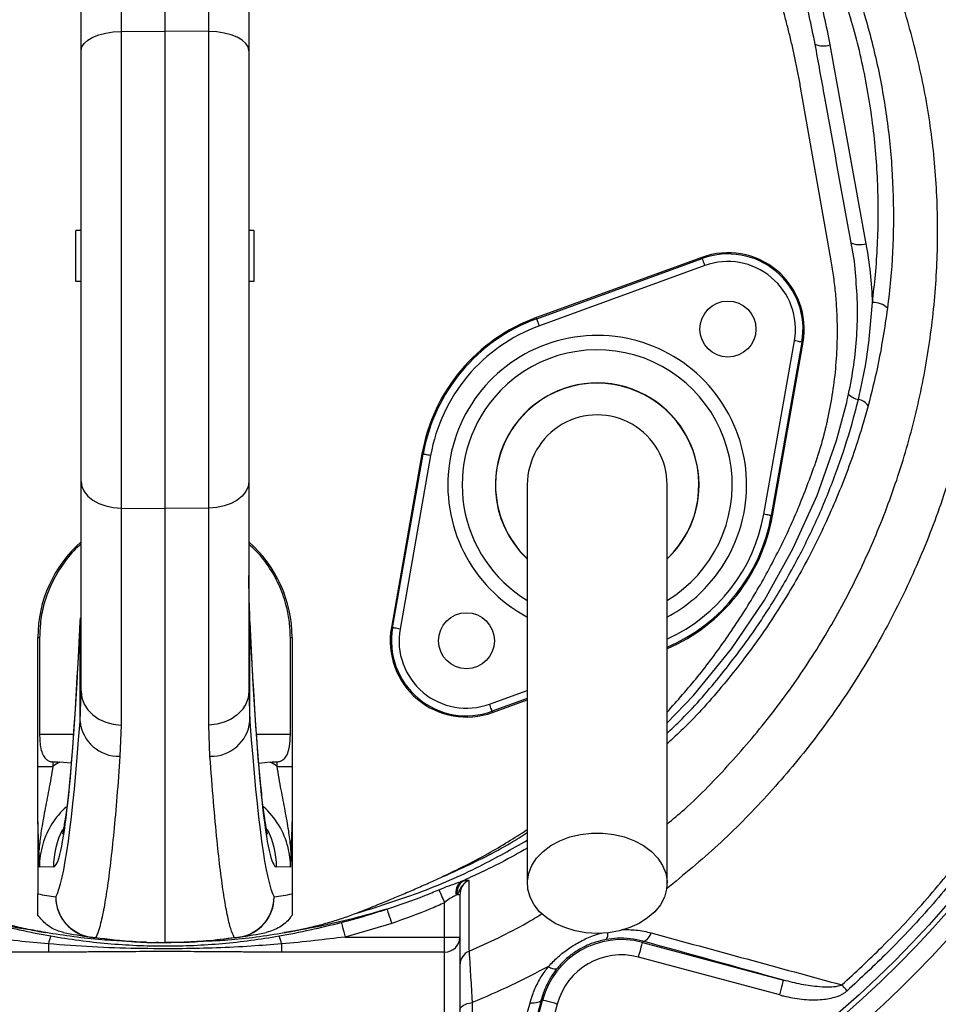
# Model space of a CAD drawing. Header units: millimetres. Extents: x 3838 to 8403, y 3932 to 8497.
# Tile 4 of 8: x 5978 to 6881, y 5454 to 6421. Entities that reach past the tile are written whole.
import ezdxf

# ---------------------------------------------------------------- set-up
doc = ezdxf.new("R2010")
doc.units = ezdxf.units.MM
doc.header["$LTSCALE"] = 5

msp = doc.modelspace()

# ---------------------------------------------------------------- linework, layer by layer
at = {"color": 7, "linetype": 'Continuous', "lineweight": 25}
for p, q in [((6120.92, 6964.15), (6120.92, 6410.21)), ((6077.72, 6752.39), (6077.72, 6409.85)), ((6164.12, 6409.85), (6164.12, 6752.39)), ((6038.42, 6390.96), (6038.42, 6720.44)), ((6203.42, 6720.44), (6203.42, 6390.96)), ((6077.72, 6409.85), (6120.92, 6410.21)), ((6077.72, 6409.85), (6077.72, 5941.29)), ((6120.92, 6410.21), (6120.92, 5940.79)), ((6164.12, 6409.85), (6120.92, 6410.21)), ((6164.12, 5941.29), (6164.12, 6409.85)), ((6038.42, 5967.63), (6038.42, 6390.96)), ((6203.42, 6390.96), (6203.42, 5967.63)), ((6774.82, 6396.64), (6810.1, 6201.24)), ((6776.03, 6184.48), (6745.93, 6355.19)), ((6033.42, 6164.15), (6033.42, 6214.15)), ((6038.42, 6214.15), (6033.42, 6214.15)), ((6208.42, 6214.15), (6203.42, 6214.15)), ((6208.42, 6214.15), (6208.42, 6164.15)), ((6648.83, 6187.83), (6486.07, 6128.59)), ((6486.47, 6127.48), (6649.23, 6186.72)), ((6649.23, 6186.72), (6648.83, 6187.83)), ((6651.8, 6179.68), (6489.04, 6120.44)), ((6038.42, 6164.15), (6033.42, 6164.15)), ((6208.42, 6164.15), (6203.42, 6164.15)), ((6486.47, 6127.48), (6486.07, 6128.59)), ((6709.72, 5935.26), (6739.79, 6105.84)), ((6747.18, 6104.54), (6717.1, 5933.96)), ((6718.26, 5933.76), (6748.34, 6104.33)), ((6747.18, 6104.54), (6748.34, 6104.33)), ((6373.58, 5994.53), (6343.5, 5823.96)), ((6344.67, 5823.75), (6374.74, 5994.33)), ((6382.13, 5993.03), (6352.05, 5822.45)), ((6374.74, 5994.33), (6373.58, 5994.53)), ((6038.42, 5761.24), (6038.42, 5967.63)), ((6203.42, 5967.63), (6203.42, 5761.24)), ((6077.72, 5941.29), (6120.92, 5940.79)), ((6077.72, 5941.29), (6077.72, 5728.07)), ((6164.12, 5941.29), (6120.92, 5940.79)), ((6120.92, 5940.79), (6120.92, 5514.15)), ((6164.12, 5728.07), (6164.12, 5941.29)), ((6717.1, 5933.96), (6718.26, 5933.76)), ((6037.42, 5731.47), (6037.42, 5829.71)), ((6204.42, 5731.47), (6204.42, 5829.71)), ((6344.67, 5823.75), (6343.5, 5823.96)), ((5995.92, 5814.13), (5997.62, 5814.13)), ((5995.92, 5687.47), (5995.92, 5814.13)), ((5997.62, 5814.13), (5997.62, 5719.15)), ((6244.23, 5814.13), (6245.92, 5814.13)), ((6244.23, 5719.15), (6244.23, 5814.13)), ((6245.92, 5814.13), (6245.92, 5687.47)), ((6037.42, 5731.47), (6038.42, 5761.24)), ((6203.42, 5761.24), (6204.42, 5731.47)), ((6443.02, 5740.46), (6477.17, 5752.89)), ((6442.61, 5741.57), (6443.02, 5740.46)), ((6077.72, 5728.07), (6076.69, 5697.32)), ((6165.16, 5697.32), (6164.12, 5728.07)), ((6010.66, 5691.9), (6010.66, 5687.47)), ((6028.71, 5690.63), (6017.36, 5691.72)), ((6224.49, 5691.72), (6213.17, 5690.1)), ((6231.18, 5687.47), (6231.18, 5691.9)), ((5995.92, 5687.47), (6010.66, 5687.47)), ((6231.18, 5687.47), (6245.92, 5687.47)), ((5995.92, 5632.18), (5995.92, 5562.07)), ((6245.92, 5632.18), (6245.92, 5562.07)), ((6011.28, 5588.61), (5997.5, 5588.37)), ((6244.34, 5588.37), (6230.57, 5588.61)), ((6388.85, 5576.7), (6388.91, 5576.73)), ((6412.12, 5574.25), (6414.22, 5574.82)), ((6408.19, 5561.33), (6407.12, 5560.74)), ((6408.19, 5561.33), (6410.92, 5561.33)), ((6410.92, 5561.33), (6410.92, 5519.68)), ((6395.92, 5519.68), (6395.92, 5553.38)), ((6343.83, 5533.07), (6297.99, 5519.68)), ((6238.21, 5524.03), (6238.48, 5524.08)), ((6297.99, 5519.68), (6395.92, 5519.68)), ((6395.92, 5519.68), (6410.92, 5519.68)), ((6395.92, 5504.83), (6395.92, 5519.68)), ((6410.92, 5519.68), (6410.92, 5407.52)), ((6006.33, 5512.91), (6006.33, 5504.83)), ((6103.83, 5514.44), (6120.92, 5514.15)), ((6114.54, 5514.19), (6112.32, 5514.3)), ((6114.54, 5514.19), (6119.19, 5514.15)), ((6138.02, 5514.44), (6120.92, 5514.15)), ((6120.95, 5514.15), (6125.65, 5514.16)), ((6125.65, 5514.16), (6126.83, 5514.17)), ((6126.83, 5514.17), (6138.37, 5514.73)), ((6235.52, 5512.91), (6235.52, 5504.83)), ((6590.76, 5515.59), (6590.44, 5514.41)), ((6590.44, 5514.41), (6729.23, 5477.22)), ((6006.33, 5504.83), (5845.92, 5504.83)), ((6395.92, 5504.83), (6235.52, 5504.83)), ((6395.92, 5390.35), (6395.92, 5504.83)), ((6725.35, 5462.73), (6586.56, 5499.92)), ((6454.73, 5318.02), (6492.15, 5457.66)), ((6506.64, 5453.78), (6469.22, 5314.14)), ((6490.96, 5457.98), (6492.15, 5457.66))]:
    msp.add_line(p, q, dxfattribs=at)
at = {"color": 8, "linetype": 'Continuous', "lineweight": 25}
for p, q in [((6037.44, 5833.59), (6037.42, 5829.71)), ((6204.42, 5829.71), (6204.41, 5833.63)), ((6440.05, 5748.62), (6477.17, 5762.13)), ((6477.17, 5754.15), (6442.61, 5741.57)), ((5997.62, 5719.15), (6030.95, 5719.15)), ((6210.9, 5719.15), (6244.23, 5719.15))]:
    msp.add_line(p, q, dxfattribs=at)
at = {"color": 7, "linetype": 'Continuous', "lineweight": 25, "flags": 128}
for points in [[(6038.42, 6390.96), (6039.17, 6394.6), (6041.4, 6398.11), (6045.02, 6401.35), (6049.89, 6404.2), (6055.84, 6406.55), (6062.63, 6408.32), (6070.02, 6409.43), (6077.72, 6409.85)], [(6203.42, 6390.96), (6202.67, 6394.6), (6200.44, 6398.11), (6196.83, 6401.35), (6191.95, 6404.2), (6186.01, 6406.55), (6179.21, 6408.32), (6171.82, 6409.43), (6164.12, 6409.85)], [(6651.8, 6179.68), (6651.3, 6181.03), (6650.83, 6182.34), (6650.39, 6183.55), (6650, 6184.61), (6649.68, 6185.49), (6649.44, 6186.15), (6649.29, 6186.57), (6649.23, 6186.72)], [(6489.04, 6120.44), (6488.54, 6121.8), (6488.07, 6123.1), (6487.63, 6124.31), (6487.24, 6125.38), (6486.92, 6126.25), (6486.68, 6126.91), (6486.53, 6127.33), (6486.47, 6127.48)], [(6747.18, 6104.54), (6747.01, 6104.56), (6746.58, 6104.64), (6745.89, 6104.76), (6744.97, 6104.92), (6743.86, 6105.12), (6742.59, 6105.34), (6741.22, 6105.59), (6739.79, 6105.84)], [(6382.13, 5993.03), (6380.7, 5993.28), (6379.33, 5993.52), (6378.07, 5993.74), (6376.95, 5993.94), (6376.03, 5994.1), (6375.34, 5994.22), (6374.91, 5994.3), (6374.74, 5994.33)], [(6038.42, 5967.63), (6039.17, 5962.55), (6041.4, 5957.66), (6045.02, 5953.14), (6049.89, 5949.16), (6055.84, 5945.89), (6062.63, 5943.42), (6070.02, 5941.87), (6077.72, 5941.29)], [(6203.42, 5967.63), (6202.67, 5962.55), (6200.44, 5957.66), (6196.83, 5953.14), (6191.95, 5949.16), (6186.01, 5945.89), (6179.21, 5943.42), (6171.82, 5941.87), (6164.12, 5941.29)], [(6717.1, 5933.96), (6716.94, 5933.99), (6716.5, 5934.07), (6715.81, 5934.19), (6714.89, 5934.35), (6713.78, 5934.55), (6712.51, 5934.77), (6711.14, 5935.01), (6709.72, 5935.26)], [(6352.05, 5822.45), (6350.63, 5822.7), (6349.26, 5822.95), (6347.99, 5823.17), (6346.87, 5823.37), (6345.96, 5823.53), (6345.27, 5823.65), (6344.83, 5823.73), (6344.67, 5823.75)], [(6038.42, 5761.24), (6039.17, 5754.84), (6041.4, 5748.68), (6045.02, 5742.99), (6049.89, 5737.99), (6055.84, 5733.86), (6062.63, 5730.76), (6070.02, 5728.81), (6077.72, 5728.07)], [(6203.42, 5761.24), (6202.67, 5754.84), (6200.44, 5748.68), (6196.83, 5742.99), (6191.95, 5737.99), (6186.01, 5733.86), (6179.21, 5730.76), (6171.82, 5728.81), (6164.12, 5728.07)], [(6442.61, 5741.57), (6442.56, 5741.72), (6442.4, 5742.14), (6442.17, 5742.8), (6441.85, 5743.68), (6441.46, 5744.74), (6441.02, 5745.95), (6440.54, 5747.26), (6440.05, 5748.62)], [(6545.92, 5523.24), (6534.89, 5523.88), (6524.15, 5525.78), (6513.97, 5528.89), (6504.62, 5533.14), (6496.34, 5538.41), (6489.34, 5544.56), (6483.81, 5551.44), (6479.89, 5558.87), (6477.67, 5566.65), (6477.23, 5574.59), (6478.56, 5582.48), (6481.64, 5590.11), (6486.38, 5597.29), (6492.67, 5603.83), (6500.33, 5609.55), (6509.18, 5614.33), (6518.97, 5618.02), (6529.47, 5620.54), (6540.39, 5621.81), (6551.45, 5621.81), (6562.38, 5620.54), (6572.87, 5618.02), (6582.67, 5614.33), (6591.51, 5609.55), (6599.18, 5603.83), (6605.46, 5597.29), (6610.2, 5590.11), (6613.28, 5582.48), (6614.62, 5574.59), (6614.17, 5566.65), (6611.96, 5558.87), (6608.03, 5551.44), (6602.5, 5544.56), (6595.51, 5538.41), (6587.22, 5533.14), (6577.87, 5528.89), (6567.69, 5525.78), (6556.95, 5523.88), (6545.92, 5523.24)], [(6390.12, 5566.08), (6390.53, 5565.2), (6391.05, 5564.05), (6391.68, 5562.66), (6392.41, 5561.07), (6393.22, 5559.3), (6394.09, 5557.4), (6394.99, 5555.42), (6395.92, 5553.38)], [(6339.19, 5547.17), (6339.39, 5546.58), (6339.72, 5545.56), (6340.18, 5544.15), (6340.76, 5542.39), (6341.44, 5540.33), (6342.19, 5538.04), (6343, 5535.59), (6343.83, 5533.07)], [(6294.31, 5534.06), (6294.46, 5533.45), (6294.73, 5532.41), (6295.1, 5530.96), (6295.56, 5529.17), (6296.1, 5527.07), (6296.69, 5524.74), (6297.33, 5522.25), (6297.99, 5519.68)], [(6590.76, 5515.59), (6591.75, 5515.54), (6592.8, 5515.83), (6593.9, 5516.44), (6595.01, 5517.37), (6596.11, 5518.6), (6597.18, 5520.09), (6598.2, 5521.81), (6599.13, 5523.72)], [(6586.56, 5499.92), (6587.31, 5502.72), (6588.03, 5505.41), (6588.7, 5507.89), (6589.28, 5510.08), (6589.77, 5511.88), (6590.13, 5513.24), (6590.36, 5514.09), (6590.44, 5514.41)], [(6725.35, 5462.73), (6726.1, 5465.53), (6726.82, 5468.22), (6727.49, 5470.71), (6728.07, 5472.89), (6728.56, 5474.69), (6728.92, 5476.05), (6729.15, 5476.9), (6729.23, 5477.22)], [(6791.64, 5466.83), (6790.97, 5467.58), (6790.29, 5468.33), (6789.62, 5469.08), (6788.96, 5469.81), (6788.31, 5470.53), (6787.68, 5471.24), (6787.07, 5471.92), (6786.48, 5472.58)], [(6410.92, 5447.91), (6411.14, 5449.17), (6411.8, 5450.4), (6412.86, 5451.55), (6414.32, 5452.59), (6416.11, 5453.5), (6418.19, 5454.25), (6420.5, 5454.8), (6422.96, 5455.16)], [(6490.96, 5457.98), (6490.52, 5457.11), (6489.75, 5456.35), (6488.68, 5455.72), (6487.34, 5455.23), (6485.75, 5454.88), (6483.94, 5454.7), (6481.97, 5454.68), (6479.87, 5454.82)], [(6506.64, 5453.78), (6503.84, 5454.53), (6501.15, 5455.25), (6498.67, 5455.91), (6496.48, 5456.5), (6494.68, 5456.98), (6493.32, 5457.34), (6492.47, 5457.57), (6492.15, 5457.66)]]:
    msp.add_lwpolyline(points, dxfattribs=at)
at = {"color": 8, "linetype": 'Continuous', "lineweight": 25, "flags": 128}
msp.add_lwpolyline([(6614.67, 5730.21), (6640.74, 5757.2), (6677.91, 5803), (6710.26, 5850.81), (6738.43, 5901.26), (6762.15, 5953.81), (6781.15, 6007.9), (6790.72, 6042.99), (6790.72, 6042.99), (6790.72, 6042.99)], dxfattribs=at)
at = {"color": 7, "linetype": 'Continuous', "lineweight": 25}
for centre, radius in [((6120.92, 6214.15), 2282.5), ((6120.92, 6214.15), 1755), ((6120.92, 6214.15), 1712.5), ((6120.92, 6214.15), 1704.24), ((6120.92, 6214.15), 1655.13), ((6120.92, 6214.15), 1650), ((6120.92, 6214.15), 1612.32), ((6120.92, 6214.15), 1325), ((6120.92, 6214.15), 1020), ((6120.92, 6214.15), 1015), ((6674.48, 6117.35), 27.5), ((6417.36, 5810.94), 27.5)]:
    msp.add_circle(centre, radius, dxfattribs=at)
for centre, radius, start, end in [((6120.92, 6214.15), 1325, 283.80207, 266.06221), ((6120.92, 6214.15), 1262.61, 290.02752, 69.97248), ((6120.92, 6214.15), 1038.19, 280.43639, 79.56361), ((6768.51, 6415.6), 19.98, 245.44203, 288.40135), ((6803.87, 6221.29), 20.99, 246.60675, 287.25608), ((6674.48, 6117.35), 75, 350, 110), ((6674.48, 6117.35), 73.82, 350, 110), ((6674.48, 6117.35), 66.32, 350, 110), ((6817.19, 6122.34), 21.1, 47.76254, 91.85162), ((6545.92, 5964.15), 175, 110, 170), ((6545.92, 5964.15), 173.82, 110, 170), ((6545.92, 5964.15), 166.32, 110, 170), ((6545.92, 5964.15), 100, 313.70513, 180), ((6805.43, 6064.68), 16.72, 222.56704, 260.793), ((6800.28, 6033.96), 14.43, 33.59658, 80.12354), ((6545.92, 5964.15), 68.75, 0, 180.04195), ((6545.92, 5964.15), 100, 180, 226.46471), ((6545.92, 5964.15), 175, 293.23878, 350), ((6120.92, 5814.13), 125, 131.29987, 180), ((6120.92, 5814.13), 125, 0, 48.70013), ((6417.36, 5810.94), 75, 170, 290), ((6417.36, 5810.94), 73.82, 170, 290), ((6417.36, 5810.94), 66.32, 170, 290), ((6075.55, 5735.66), 38.36, 186.26527, 271.69387), ((6166.29, 5735.66), 38.36, 268.30613, 353.73473), ((6420.37, 5563.52), 13.54, 127.55306, 191.82054), ((6422.04, 5563.23), 13.98, 124.01659, 187.82055), ((6080.96, 6014.15), 460, 259.34648, 261.57332), ((6053.63, 5559.32), 40.08, 180.29333, 268.82797), ((6053.52, 5559.08), 39.97, 179.95731, 261.54961), ((6188.21, 5559.32), 40.08, 271.17203, 359.70667), ((6188.32, 5559.08), 39.97, 278.45039, 0.04269), ((6160.88, 6014.15), 460, 278.42668, 280.65352), ((6036.66, 5508), 30.73, 155.46361, 170.81476), ((6120.92, 6014.15), 500, 258.50492, 261.57332), ((6051.92, 5548.4), 29.17, 261.58307, 271.75451), ((6189.92, 5548.4), 29.17, 268.24549, 278.41693), ((6120.92, 6014.15), 500, 278.42668, 281.49508), ((6205.18, 5508), 30.73, 9.18524, 24.53639), ((6396, 5519.76), 14.93, 269.72118, 359.71844), ((6569.67, 5436.89), 80.26, 75, 165), ((6104.53, 5554.44), 40, 267.95743, 269), ((6425.9, 5491.99), 14.98, 113.71083, 179.98384), ((6569.67, 5436.89), 65.26, 75, 165), ((6504.78, 5497.83), 9.61, 226.4364, 278.11659)]:
    msp.add_arc(centre, radius, start, end, dxfattribs=at)
at = {"color": 8, "linetype": 'Continuous', "lineweight": 25}
for centre, radius, start, end in [((6545.92, 5964.15), 146.9, 320, 241.95406), ((6545.92, 5964.15), 132.77, 301.37259, 140), ((6545.92, 5964.15), 100.2, 313.70455, 140), ((6545.92, 5964.15), 132.77, 140, 238.5851), ((6545.92, 5964.15), 100.2, 140, 226.59527), ((6545.92, 5964.15), 173.82, 293.33729, 350), ((6545.92, 5964.15), 166.32, 294.55096, 350), ((6545.92, 5964.15), 146.9, 298.04922, 320), ((6091.33, 5588.62), 80.06, 152.60187, 180.00417), ((6150.51, 5588.62), 80.06, 359.99577, 27.3382), ((6548.2, 5522.32), 8.33, 322.73327, 10.34382)]:
    msp.add_arc(centre, radius, start, end, dxfattribs=at)
at = {"color": 7, "linetype": 'Continuous', "lineweight": 25}
for centre, major_axis, ratio, start_param, end_param in [((6011.25, 6419.15), (0, 830.53), 0.044737, 3.142374, 3.923305), ((6230.6, 6419.15), (0, 830.53), 0.044737, 2.359881, 3.140812), ((6009.32, 6764.15), (0, 1208.74), 0.044737, 3.219952, 3.688113), ((6232.53, 6764.15), (0, 1208.74), 0.044737, 2.595073, 3.063233), ((8412.52, 5719.15), (2864.5, 0), 0.017455, 3.717878, 3.722153), ((6078.46, 5588.38), (120.2, 1.64), 0.99822, 2.090362, 2.156364), ((3829.32, 5719.15), (2864.5, 0), 0.017455, 5.702625, 5.7069), ((6163.39, 5588.38), (120.2, -1.64), 0.99822, 0.985229, 1.051231), ((6077.76, 5588.38), (80.25, 1.14), 0.996836, 2.296181, 2.839024), ((6164.09, 5588.38), (80.25, -1.14), 0.996836, 0.257981, 0.850576)]:
    msp.add_ellipse(centre, major_axis=major_axis, ratio=ratio, start_param=start_param, end_param=end_param, dxfattribs=at)
at = {"color": 8, "linetype": 'Continuous', "lineweight": 25}
for centre, major_axis, start_param, end_param in [((6077.76, 5588.38), (80.25, 1.14), 2.839024, 3.127385), ((6164.09, 5588.38), (80.25, -1.14), 0.014207, 0.257981)]:
    msp.add_ellipse(centre, major_axis=major_axis, ratio=0.996836, start_param=start_param, end_param=end_param, dxfattribs=at)
for points, knots in [([(6614.67, 5630.68), (6620.37, 5635.46), (6642.47, 5654), (6677.31, 5690.37), (6718.81, 5739.3), (6756.16, 5792.05), (6789.21, 5848.12), (6817.71, 5907.26), (6841.22, 5968.55), (6859.53, 6031.59), (6872.36, 6096.05), (6879.73, 6161.5), (6881.47, 6227.33), (6877.53, 6292.66), (6867.52, 6356.98), (6852.07, 6419.95), (6831.91, 6481.59), (6806.82, 6544.04), (6776.65, 6606.99), (6740.86, 6669.87), (6700.74, 6730.08), (6657.26, 6786.21), (6610.68, 6838.12), (6561.46, 6885.85), (6509.01, 6930.13), (6453.66, 6970.55), (6401.99, 7003.15), (6354.63, 7028.49), (6312.12, 7047.16), (6268.28, 7062.36), (6236.18, 7070.42), (6218.92, 7073.69), (6216.8, 7074.09)], [0, 0, 0, 0, 0.012243, 0.047476, 0.082711, 0.117826, 0.153727, 0.189755, 0.225782, 0.261682, 0.297697, 0.333847, 0.369988, 0.405992, 0.441442, 0.477007, 0.512617, 0.548131, 0.58774, 0.627448, 0.667153, 0.706756, 0.744251, 0.781886, 0.819565, 0.857192, 0.89468, 0.920099, 0.945599, 0.971072, 0.996452, 1, 1, 1, 1]), ([(6602.25, 6904.9), (6617.77, 6890.57), (6648.82, 6861.9), (6694.41, 6812.25), (6739.11, 6756.54), (6781.69, 6694.22), (6819.6, 6628.94), (6851.54, 6563.18), (6878.02, 6497.54), (6899.23, 6432.38), (6915.41, 6365.82), (6925.94, 6297.69), (6930.14, 6228.34), (6928.31, 6158.3), (6920.49, 6088.66), (6906.85, 6020.14), (6887.38, 5953.17), (6862.4, 5888.11), (6832.12, 5825.35), (6796.99, 5765.83), (6757.25, 5709.91), (6713.27, 5657.86), (6665.73, 5609.49), (6630.98, 5580.88), (6613.79, 5566.73)], [0, 0, 0, 0, 0.041388, 0.082778, 0.131939, 0.181238, 0.230544, 0.279714, 0.324365, 0.369142, 0.413871, 0.458456, 0.504049, 0.549815, 0.595591, 0.641196, 0.686556, 0.732077, 0.777599, 0.822959, 0.867334, 0.91186, 0.956385, 1, 1, 1, 1]), ([(6614.67, 5720.05), (6618.71, 5723.81), (6637.11, 5740.96), (6666.24, 5774.79), (6699.19, 5818.06), (6726.2, 5860.4), (6748.45, 5900.79), (6767.99, 5942.62), (6784.66, 5985.7), (6795.86, 6021.11), (6801.21, 6042.11), (6802.76, 6048.18)], [0, 0, 0, 0, 0.0428227, 0.1949167, 0.3464773, 0.4668459, 0.5873441, 0.707716, 0.8291368, 0.9505583, 1, 1, 1, 1]), ([(6812.3, 6041.95), (6810.61, 6035.85), (6803.73, 6011.15), (6789.02, 5968.5), (6765.83, 5915.05), (6738.33, 5863.54), (6706.75, 5814.22), (6670.76, 5767.77), (6639.96, 5732.75), (6620.02, 5714.52), (6614.67, 5709.63)], [0, 0, 0, 0, 0.048859, 0.197851, 0.347306, 0.49674, 0.645704, 0.795109, 0.945032, 1, 1, 1, 1]), ([(6307.87, 5542.66), (6328.79, 5549.17), (6370.69, 5562.2), (6427.36, 5586.64), (6461.77, 5606.19), (6477.17, 5614.94)], [0, 0, 0, 0, 0.3553529, 0.7114559, 1, 1, 1, 1]), ([(6388.91, 5576.73), (6396.06, 5579.88), (6420.54, 5590.68), (6450.36, 5605.41), (6471.77, 5618.88), (6477.17, 5622.28)], [0, 0, 0, 0, 0.235845, 0.807233, 1, 1, 1, 1]), ([(6477.17, 5607.14), (6468.74, 5602.33), (6447.64, 5590.3), (6425.45, 5580.28), (6412.12, 5574.25)], [0, 0, 0, 0, 0.399365, 1, 1, 1, 1]), ([(6419.88, 5505.7), (6439.21, 5514.44), (6463.82, 5525.57), (6486.82, 5539.66), (6491.76, 5542.68)], [0, 0, 0, 0, 0.785345, 1, 1, 1, 1]), ([(6569.71, 5526.95), (6574.61, 5526.99), (6584.74, 5527.06), (6594.23, 5524.86), (6599.13, 5523.72)], [0, 0, 0, 0, 0.4836067, 1, 1, 1, 1]), ([(6498.16, 5490.86), (6501.17, 5494.02), (6507.26, 5500.4), (6517.91, 5508.64), (6529.6, 5515.69), (6540.4, 5520.82), (6547.42, 5522.81), (6550.08, 5523.56)], [0, 0, 0, 0, 0.2127533, 0.4296653, 0.64509, 0.8655846, 1, 1, 1, 1])]:
    msp.add_open_spline(points, degree=3, knots=knots, dxfattribs=at)
at = {"color": 7, "linetype": 'Continuous', "lineweight": 25}
for points, knots in [([(6760.21, 6397.42), (6756.38, 6415.97), (6747.51, 6459.03), (6727.15, 6525.26), (6699.16, 6595.45), (6665.14, 6663.13), (6625.42, 6727.79), (6580.03, 6788.92), (6529.42, 6846.27), (6473.99, 6899.28), (6420.82, 6942.64), (6385.29, 6966.83), (6370.95, 6976.59)], [0, 0, 0, 0, 0.080026, 0.185802, 0.291954, 0.398106, 0.503881, 0.609802, 0.716102, 0.822402, 0.928322, 1, 1, 1, 1]), ([(7095.93, 6419.86), (7091.96, 6437.34), (7083.17, 6475.99), (7065.11, 6534.71), (7042.15, 6595.78), (7015.2, 6655.21), (6982.29, 6716.81), (6942.43, 6779.77), (6894.97, 6843.1), (6849.37, 6894.77), (6812.38, 6931.79), (6793.18, 6949.27), (6785.9, 6955.91)], [0, 0, 0, 0, 0.085386, 0.188809, 0.292454, 0.396099, 0.499522, 0.625036, 0.75075, 0.876265, 0.953065, 1, 1, 1, 1]), ([(6745.93, 6355.19), (6745.54, 6357.33), (6744.78, 6361.6), (6743.57, 6367.99), (6742.31, 6374.38), (6741, 6380.75), (6739.63, 6387.12), (6738.22, 6393.47), (6736.75, 6399.81), (6735.23, 6406.14), (6733.66, 6412.46), (6732.03, 6418.77), (6730.36, 6425.06), (6728.63, 6431.35), (6723.59, 6449.15), (6714.38, 6478.21), (6699.42, 6517.97), (6682.35, 6556.91), (6663.19, 6594.97), (6642.03, 6631.99), (6618.9, 6667.86), (6593.86, 6702.47), (6566.97, 6735.75), (6538.33, 6767.56), (6508, 6797.82), (6476.08, 6826.43), (6450.6, 6846.9), (6432.6, 6860.38), (6422.66, 6867.58), (6412.62, 6874.63), (6402.48, 6881.52), (6392.23, 6888.25), (6381.89, 6894.84), (6374.91, 6899.09), (6371.42, 6901.22)], [0, 0, 0, 0, 0.009539, 0.019075, 0.02861, 0.038144, 0.047677, 0.057211, 0.066746, 0.076283, 0.085822, 0.095364, 0.104909, 0.114459, 0.124013, 0.186218, 0.248355, 0.310652, 0.373016, 0.435522, 0.497964, 0.560535, 0.623167, 0.685915, 0.748593, 0.811367, 0.874209, 0.892205, 0.910185, 0.928154, 0.946115, 0.964074, 0.982034, 1, 1, 1, 1]), ([(6816.51, 6143.43), (6817.56, 6152.46), (6820.89, 6181.15), (6823.03, 6229.83), (6820.82, 6289.8), (6813.09, 6349.94), (6800.18, 6408.26), (6782.72, 6463.86), (6761.88, 6516.7), (6737.64, 6568.87), (6710.21, 6620.26), (6679.64, 6670.75), (6656.76, 6702.85), (6645.33, 6718.89)], [0, 0, 0, 0, 0.044444, 0.141281, 0.238114, 0.337805, 0.437499, 0.529606, 0.621847, 0.714024, 0.809327, 0.904705, 1, 1, 1, 1]), ([(6645.33, 6718.89), (6658.02, 6698.41), (6683.39, 6657.44), (6715.26, 6592), (6742.08, 6523.9), (6762.06, 6458.38), (6770.92, 6415.5), (6774.82, 6396.64)], [0, 0, 0, 0, 0.205834, 0.411668, 0.622878, 0.834088, 1, 1, 1, 1]), ([(6657.13, 6724.14), (6670.81, 6704.92), (6698.23, 6666.4), (6734.31, 6605.41), (6766.21, 6542.26), (6793.02, 6477.05), (6809.97, 6423.84), (6822.25, 6374.77), (6830.59, 6329.94), (6836.34, 6275.29), (6837.78, 6220.39), (6835.62, 6174.54), (6832.44, 6147.18), (6831.38, 6137.96)], [0, 0, 0, 0, 0.112037, 0.224543, 0.337106, 0.449416, 0.561286, 0.604224, 0.691895, 0.779823, 0.867766, 0.955458, 1, 1, 1, 1]), ([(6795.53, 6202.03), (6793.82, 6211.55), (6785.24, 6259.17), (6773.46, 6324.3), (6763.38, 6379.9), (6760.21, 6397.42)], [0, 0, 0, 0, 0.146169, 0.730844, 1, 1, 1, 1]), ([(6793.12, 6053.38), (6794.97, 6062.86), (6798.68, 6081.82), (6801.47, 6110.7), (6802.34, 6139.88), (6800.17, 6169.39), (6798.73, 6188.74), (6796.14, 6198.65), (6796.14, 6198.65)], [0, 0, 0, 0, 0.198035, 0.396185, 0.594324, 0.79716, 0.999998, 1, 1, 1, 1]), ([(6796.14, 6198.65), (6796.14, 6198.65), (6796.14, 6199.83), (6795.84, 6200.93), (6795.53, 6202.03)], [0, 0, 0, 0, 0.000081, 1, 1, 1, 1]), ([(6810.1, 6201.24), (6811.71, 6191.69), (6814.93, 6172.53), (6815.98, 6153.15), (6816.51, 6143.43)], [0, 0, 0, 0, 0.498817, 1, 1, 1, 1]), ([(6759.8, 5983.31), (6760.27, 5984.67), (6761.21, 5987.4), (6762.57, 5991.51), (6763.88, 5995.63), (6765.15, 5999.77), (6766.37, 6003.91), (6767.55, 6008.07), (6768.68, 6012.24), (6769.77, 6016.42), (6770.81, 6020.62), (6771.81, 6024.83), (6774.4, 6036.27), (6777.89, 6055.1), (6781.01, 6081.62), (6782.35, 6108.43), (6781.99, 6129.17), (6781.11, 6143.62), (6780.43, 6151.83), (6779.59, 6160.02), (6778.58, 6168.2), (6777.41, 6176.35), (6776.49, 6181.77), (6776.03, 6184.48)], [0, 0, 0, 0, 0.021224, 0.042435, 0.063636, 0.084829, 0.106017, 0.127203, 0.148387, 0.169574, 0.190766, 0.211965, 0.233173, 0.363314, 0.493383, 0.625569, 0.757735, 0.798135, 0.838503, 0.878857, 0.919213, 0.959588, 1, 1, 1, 1]), ([(6802.76, 6048.18), (6805.56, 6060.72), (6812.56, 6092.11), (6815.03, 6124.18), (6816.51, 6143.43)], [0, 0, 0, 0, 0.399668, 1, 1, 1, 1]), ([(6831.38, 6137.96), (6828.46, 6118.48), (6823.62, 6086.15), (6815.52, 6054.52), (6812.3, 6041.95)], [0, 0, 0, 0, 0.602635, 1, 1, 1, 1]), ([(6790.72, 6042.99), (6790.72, 6042.99), (6791.38, 6045.47), (6792.25, 6049.42), (6793.12, 6053.38)], [0, 0, 0, 0, 0.000038, 1, 1, 1, 1]), ([(6786.48, 5472.58), (6799.8, 5484.93), (6829.01, 5511.99), (6870.91, 5557.11), (6912.21, 5607.42), (6950.12, 5660.34), (6986.86, 5719.35), (7021.28, 5784.87), (7052.26, 5856.98), (7074.45, 5922.49), (7088.18, 5973.25), (7093.86, 5999.06), (7095.93, 6008.45)], [0, 0, 0, 0, 0.086597, 0.189857, 0.293337, 0.396817, 0.500076, 0.624634, 0.749386, 0.873944, 0.95417, 1, 1, 1, 1]), ([(7103.41, 6006.87), (7101.32, 5997.42), (7094.09, 5964.56), (7078.38, 5909.02), (7054.07, 5841.19), (7024.97, 5775.27), (6992.28, 5713.54), (6956.52, 5656.07), (6918.32, 5602.73), (6876.71, 5552.03), (6834.5, 5506.55), (6805.07, 5479.27), (6791.64, 5466.83)], [0, 0, 0, 0, 0.045828, 0.159203, 0.27287, 0.386536, 0.499911, 0.603173, 0.706655, 0.810137, 0.913398, 1, 1, 1, 1]), ([(6614.67, 5740.65), (6624.84, 5752.14), (6645.44, 5775.44), (6673.43, 5813.13), (6699.33, 5852.98), (6722.48, 5894.78), (6743.06, 5938.19), (6754.21, 5968.25), (6759.8, 5983.31)], [0, 0, 0, 0, 0.161679, 0.327621, 0.494219, 0.662252, 0.830815, 1, 1, 1, 1]), ([(6477.17, 5964.15), (6477.17, 5963.14), (6477.17, 5961.05), (6477.17, 5957.43), (6477.17, 5952.66), (6477.17, 5946.51), (6477.17, 5938.65), (6477.17, 5928.94), (6477.17, 5916), (6477.17, 5897.93), (6477.17, 5873.76), (6477.17, 5843.25), (6477.17, 5807.7), (6477.17, 5767.58), (6477.17, 5723.38), (6477.17, 5675.73), (6477.17, 5625.09), (6477.17, 5590.31), (6477.17, 5572.6)], [0, 0, 0, 0, 0.045521, 0.094717, 0.147611, 0.204275, 0.251456, 0.300858, 0.352419, 0.406213, 0.470225, 0.53729, 0.607172, 0.679907, 0.755587, 0.834151, 0.915609, 1, 1, 1, 1]), ([(6614.67, 5572.6), (6614.67, 5589.31), (6614.67, 5622.45), (6614.67, 5671.22), (6614.67, 5718.15), (6614.67, 5762.71), (6614.67, 5804.18), (6614.67, 5841.79), (6614.67, 5873.41), (6614.67, 5898.9), (6614.67, 5918.18), (6614.67, 5932.45), (6614.67, 5944.06), (6614.67, 5952.8), (6614.67, 5959.23), (6614.67, 5962.52), (6614.67, 5964.15)], [0, 0, 0, 0, 0.079644, 0.158009, 0.235124, 0.311014, 0.385615, 0.459005, 0.531252, 0.593311, 0.65426, 0.714301, 0.773508, 0.85087, 0.92632, 1, 1, 1, 1]), ([(6038.42, 5905.78), (6037.26, 5904.84), (6030.68, 5899.55), (6020.96, 5887.35), (6009.96, 5869.55), (6002.67, 5850.85), (5998.39, 5832.23), (5997.87, 5820.16), (5997.62, 5814.13)], [0, 0, 0, 0, 0.043217, 0.245295, 0.447595, 0.649895, 0.824947, 1, 1, 1, 1]), ([(6244.23, 5814.13), (6244.05, 5819.18), (6243.69, 5829.28), (6240.47, 5846.1), (6234.36, 5864.19), (6224.26, 5882.59), (6213.8, 5896.6), (6205.97, 5903.38), (6203.42, 5905.58)], [0, 0, 0, 0, 0.146748, 0.293496, 0.496385, 0.699273, 0.90214, 1, 1, 1, 1]), ([(6204.46, 5833.65), (6204.3, 5837.12), (6203.79, 5847.54), (6203.48, 5861.43), (6203.47, 5872.16), (6203.46, 5875.15)], [0, 0, 0, 0, 0.26432, 0.794432, 1, 1, 1, 1]), ([(6037.42, 5833.31), (6037.22, 5828.92), (6036.65, 5816.26), (6035.65, 5796.2), (6034.44, 5773.59), (6033.19, 5752.3), (6031.9, 5732.35), (6030.59, 5713.81), (6029.26, 5696.74), (6027.92, 5681.19), (6026.59, 5667.23), (6025.26, 5654.92), (6023.98, 5644.35), (6022.77, 5635.59), (6021.72, 5629.01), (6020.87, 5624.44), (6020.3, 5621.79), (6019.98, 5620.55), (6020.02, 5620.7), (6020.03, 5620.73)], [0, 0, 0, 0, 0.036876, 0.106481, 0.175978, 0.245315, 0.31445, 0.383324, 0.451858, 0.519941, 0.587419, 0.654069, 0.719575, 0.783477, 0.845122, 0.896557, 0.94352, 0.985477, 1, 1, 1, 1]), ([(6221.82, 5620.7), (6221.82, 5620.72), (6221.8, 5620.76), (6221.42, 5622.34), (6220.8, 5625.33), (6219.96, 5629.99), (6218.96, 5636.37), (6217.84, 5644.55), (6216.63, 5654.52), (6215.36, 5666.23), (6214.06, 5679.65), (6212.75, 5694.7), (6211.44, 5711.31), (6210.14, 5729.43), (6208.86, 5749), (6207.61, 5769.94), (6206.4, 5792.23), (6205.33, 5813.42), (6204.69, 5827.48), (6204.42, 5833.31)], [0, 0, 0, 0, 0.026859, 0.068349, 0.114911, 0.166308, 0.221981, 0.28118, 0.343135, 0.407161, 0.472714, 0.539383, 0.60687, 0.674962, 0.743505, 0.81239, 0.881536, 0.950885, 1, 1, 1, 1]), ([(5997.62, 5719.15), (5997.77, 5714.23), (5998, 5707.14), (6000.54, 5699.14), (6003.21, 5695.13), (6006.28, 5692.88), (6008.77, 5692.03), (6010.21, 5691.93), (6010.66, 5691.9)], [0, 0, 0, 0, 0.425161, 0.613981, 0.770771, 0.874046, 0.960867, 1, 1, 1, 1]), ([(6231.18, 5691.9), (6232.3, 5692.04), (6234.51, 5692.33), (6237.67, 5694.27), (6240.8, 5697.97), (6243.45, 5705.32), (6244.16, 5712.97), (6244.22, 5718.13), (6244.23, 5719.15)], [0, 0, 0, 0, 0.096993, 0.193379, 0.330469, 0.548887, 0.91143, 1, 1, 1, 1]), ([(6076.69, 5697.32), (6075.69, 5683.88), (6073.69, 5656.97), (6070.56, 5622.34), (6067.33, 5591.89), (6063.99, 5566.27), (6060.45, 5544.93), (6056.72, 5528.25), (6054.12, 5522.25), (6052.81, 5519.24)], [0, 0, 0, 0, 0.136826, 0.273934, 0.411042, 0.550474, 0.689906, 0.844545, 1, 1, 1, 1]), ([(6189.03, 5519.24), (6187.88, 5521.82), (6185.58, 5526.98), (6182.16, 5541.19), (6178.77, 5560.18), (6175.42, 5584.42), (6172.01, 5614.95), (6168.56, 5651.79), (6166.29, 5682.11), (6165.16, 5697.32)], [0, 0, 0, 0, 0.136826, 0.273934, 0.411042, 0.550473, 0.689903, 0.844543, 1, 1, 1, 1]), ([(5995.92, 5632.18), (5995.92, 5636.62), (5995.92, 5645.55), (5995.92, 5659.39), (5995.92, 5673.44), (5995.92, 5682.76), (5995.92, 5687.47)], [0, 0, 0, 0, 0.259648, 0.522241, 0.758523, 1, 1, 1, 1]), ([(6010.66, 5687.47), (6010.03, 5683.55), (6008.76, 5675.71), (6006.08, 5661.01), (6002.67, 5643.74), (5999.36, 5625.41), (5997.66, 5612.4), (5997.11, 5605.81), (5997.01, 5604.58)], [0, 0, 0, 0, 0.134347, 0.268881, 0.515226, 0.762061, 0.955502, 1, 1, 1, 1]), ([(6244.84, 5604.58), (6244.74, 5605.81), (6244.19, 5612.4), (6242.48, 5625.41), (6239.17, 5643.74), (6235.76, 5661.01), (6233.09, 5675.71), (6231.82, 5683.55), (6231.18, 5687.47)], [0, 0, 0, 0, 0.044498, 0.237939, 0.484774, 0.731119, 0.865653, 1, 1, 1, 1]), ([(6245.92, 5687.47), (6245.92, 5682.87), (6245.92, 5673.55), (6245.92, 5659.55), (6245.92, 5645.61), (6245.92, 5636.68), (6245.92, 5632.18)], [0, 0, 0, 0, 0.236002, 0.47776, 0.73711, 1, 1, 1, 1]), ([(5997.01, 5604.58), (5996.88, 5608.67), (5996.62, 5616.85), (5996.27, 5625.68), (5996.06, 5631.1), (5995.98, 5632.6), (5995.96, 5632.9), (5995.95, 5632.96), (5995.94, 5632.95), (5995.93, 5632.9), (5995.93, 5632.8), (5995.92, 5632.6), (5995.92, 5632.38), (5995.92, 5632.22), (5995.92, 5632.18)], [0, 0, 0, 0, 0.3941254, 0.788828, 0.9222292, 0.9580544, 0.9661925, 0.9729396, 0.9764011, 0.9798994, 0.982935, 0.9875634, 0.9967046, 1, 1, 1, 1]), ([(6245.92, 5632.18), (6245.92, 5632.34), (6245.92, 5632.56), (6245.92, 5632.8), (6245.91, 5632.9), (6245.91, 5632.95), (6245.9, 5632.96), (6245.88, 5632.86), (6245.82, 5631.96), (6245.63, 5627.27), (6245.29, 5618.06), (6245, 5609.39), (6244.84, 5604.58)], [0, 0, 0, 0, 0.012381, 0.016903, 0.020091, 0.023297, 0.027092, 0.03358, 0.054177, 0.149751, 0.529054, 1, 1, 1, 1]), ([(6388.91, 5576.73), (6405.75, 5584.76), (6436.11, 5599.25), (6464.52, 5617.25), (6477.17, 5625.26)], [0, 0, 0, 0, 0.55464, 1, 1, 1, 1]), ([(5997.5, 5588.37), (5997.5, 5588.41), (5997.33, 5593.76), (5997.17, 5599.19), (5997.01, 5604.58)], [0, 0, 0, 0, 0.006432, 1, 1, 1, 1]), ([(6244.84, 5604.58), (6244.67, 5599.19), (6244.51, 5593.76), (6244.34, 5588.41), (6244.34, 5588.37)], [0, 0, 0, 0, 0.993568, 1, 1, 1, 1]), ([(6342.32, 5556.45), (6344.42, 5557.32), (6350.95, 5560.04), (6361.95, 5564.74), (6375.37, 5570.61), (6384.34, 5574.66), (6388.85, 5576.7)], [0, 0, 0, 0, 0.134391, 0.418341, 0.706868, 1, 1, 1, 1]), ([(6419.57, 5575.35), (6419.54, 5575.34), (6419.38, 5575.26), (6418.9, 5575.03), (6418.22, 5574.66), (6417.36, 5574.12), (6416.42, 5573.45), (6414.51, 5571.84), (6412.24, 5569.1), (6410.16, 5564.97), (6408.89, 5562.62), (6408.19, 5561.33)], [0, 0, 0, 0, 0.003679, 0.028046, 0.080023, 0.12124, 0.180391, 0.255434, 0.502555, 0.725161, 1, 1, 1, 1]), ([(6419.57, 5575.35), (6419.07, 5575.09), (6417.05, 5574.02), (6414.04, 5571.22), (6411.42, 5566.58), (6411.09, 5563.08), (6410.92, 5561.33)], [0, 0, 0, 0, 0.096872, 0.394341, 0.696269, 1, 1, 1, 1]), ([(6414.22, 5574.82), (6415.42, 5575.08), (6417.26, 5575.48), (6418.7, 5575.55), (6419.25, 5575.48), (6419.45, 5575.42), (6419.5, 5575.39), (6419.53, 5575.37), (6419.55, 5575.36), (6419.56, 5575.35), (6419.57, 5575.35)], [0, 0, 0, 0, 0.480427, 0.734725, 0.911186, 0.946424, 0.968932, 0.981785, 0.994642, 1, 1, 1, 1]), ([(6419.57, 5575.35), (6419.54, 5566.68), (6419.54, 5558.7), (6419.55, 5544.15), (6419.56, 5537.59), (6419.62, 5525.93), (6419.66, 5520.83), (6419.75, 5512.13), (6419.81, 5508.53), (6419.88, 5505.7)], [0, 0, 0, 0, 0.25, 0.25, 0.5, 0.5, 0.75, 0.75, 1, 1, 1, 1]), ([(6339.19, 5547.17), (6351.71, 5551.39), (6368.89, 5557.19), (6385.6, 5564.19), (6390.12, 5566.08)], [0, 0, 0, 0, 0.729122, 1, 1, 1, 1]), ([(6390.12, 5566.08), (6393.56, 5567.5), (6400.03, 5570.15), (6407.48, 5572.61), (6411.16, 5573.91), (6412.12, 5574.25)], [0, 0, 0, 0, 0.456527, 0.858027, 1, 1, 1, 1]), ([(5995.92, 5541.22), (5995.92, 5542.89), (5995.92, 5545.06), (5995.92, 5549.32), (5995.92, 5551.58), (5995.92, 5553.5), (5995.92, 5555.11), (5995.92, 5556.47), (5995.92, 5557.62), (5995.92, 5558.71), (5995.92, 5559.69), (5995.92, 5560.72), (5995.92, 5561.44), (5995.92, 5561.92), (5995.92, 5562.07)], [0, 0, 0, 0, 0.522767, 0.677765, 0.781938, 0.852091, 0.899471, 0.931612, 0.95356, 0.968705, 0.984265, 0.990625, 0.997059, 1, 1, 1, 1]), ([(6245.92, 5562.07), (6245.92, 5561.83), (6245.92, 5561.27), (6245.92, 5560.31), (6245.92, 5558.43), (6245.92, 5556.04), (6245.92, 5553.53), (6245.92, 5549.6), (6245.92, 5545.36), (6245.92, 5542.85), (6245.92, 5541.53), (6245.92, 5541.22)], [0, 0, 0, 0, 0.004854, 0.010907, 0.02239, 0.064639, 0.148366, 0.232277, 0.565823, 0.899574, 1, 1, 1, 1]), ([(6307.87, 5542.66), (6310.83, 5543.81), (6316.7, 5546.09), (6325.4, 5549.55), (6333.93, 5552.99), (6339.54, 5555.3), (6342.32, 5556.45)], [0, 0, 0, 0, 0.256856, 0.509136, 0.756848, 1, 1, 1, 1]), ([(6407.12, 5560.74), (6406.64, 5560.48), (6404.92, 5559.54), (6400.86, 5557.56), (6397.65, 5554.85), (6395.92, 5553.38)], [0, 0, 0, 0, 0.148623, 0.541357, 1, 1, 1, 1]), ([(6003.64, 5524.04), (6003.64, 5524.04), (5997.12, 5525.67), (5976.66, 5527.77), (5942.88, 5535.69), (5916.08, 5543.34), (5902.65, 5547.17)], [0, 0, 0, 0, 0.000003, 0.193053, 0.595795, 1, 1, 1, 1]), ([(6339.19, 5547.17), (6327.98, 5543.88), (6305.53, 5537.31), (6271.88, 5529.62), (6249.4, 5525.89), (6238.48, 5524.08)], [0, 0, 0, 0, 0.338971, 0.6787977, 1, 1, 1, 1]), ([(6294.31, 5534.06), (6303.97, 5536.64), (6319.03, 5540.67), (6333.87, 5545.46), (6339.19, 5547.17)], [0, 0, 0, 0, 0.641626, 1, 1, 1, 1]), ([(6395.92, 5553.38), (6391.31, 5551.32), (6374.28, 5543.71), (6356.67, 5537.56), (6343.83, 5533.07)], [0, 0, 0, 0, 0.271027, 1, 1, 1, 1]), ([(5933.98, 5542.66), (5935.06, 5542.25), (5937.25, 5541.41), (5940.58, 5540.2), (5943.99, 5539), (5947.48, 5537.82), (5952.67, 5536.14), (5959.63, 5534.03), (5968.31, 5531.63), (5977.07, 5529.43), (5985.85, 5527.44), (5994.71, 5525.62), (6000.66, 5524.57), (6003.64, 5524.04)], [0, 0, 0, 0, 0.048202, 0.097322, 0.147367, 0.198347, 0.250267, 0.373775, 0.500284, 0.624448, 0.74908, 0.874243, 1, 1, 1, 1]), ([(6021.28, 5524.17), (6019.64, 5524.58), (6013.64, 5526.05), (6004.13, 5531.09), (5998.6, 5537.91), (5995.92, 5541.22)], [0, 0, 0, 0, 0.162655, 0.59358, 1, 1, 1, 1]), ([(6245.92, 5541.22), (6245.23, 5540.25), (6241.95, 5535.62), (6233.98, 5528.39), (6225.12, 5525.6), (6220.56, 5524.17)], [0, 0, 0, 0, 0.114714, 0.545555, 1, 1, 1, 1]), ([(6238.48, 5524.08), (6239.96, 5524.34), (6242.93, 5524.85), (6247.35, 5525.69), (6251.76, 5526.56), (6256.15, 5527.49), (6260.52, 5528.46), (6264.87, 5529.48), (6269.2, 5530.54), (6274.53, 5531.92), (6280.8, 5533.63), (6287.91, 5535.74), (6294.79, 5537.94), (6301.43, 5540.22), (6305.74, 5541.85), (6307.87, 5542.66)], [0, 0, 0, 0, 0.062765, 0.125378, 0.187847, 0.250181, 0.312385, 0.374469, 0.43644, 0.498305, 0.604244, 0.707336, 0.807625, 0.905162, 1, 1, 1, 1]), ([(5947.54, 5534.06), (5957.68, 5531.46), (5967.84, 5529.04), (5988.23, 5524.6), (5998.45, 5522.58), (6008.71, 5520.76)], [0, 0, 0, 0, 0.5, 0.5, 1, 1, 1, 1]), ([(6233.14, 5520.76), (6243.4, 5522.58), (6253.62, 5524.6), (6274, 5529.04), (6284.17, 5531.46), (6294.31, 5534.06)], [0, 0, 0, 0, 0.5, 0.5, 1, 1, 1, 1]), ([(6006.33, 5512.91), (5996.38, 5513.84), (5975.53, 5515.78), (5954.73, 5518.34), (5943.86, 5519.68)], [0, 0, 0, 0, 0.477243, 1, 1, 1, 1]), ([(6082.15, 5515.77), (6074.39, 5516.05), (6048.06, 5517.03), (6022.01, 5521.14), (6003.64, 5524.04)], [0, 0, 0, 0, 0.294758, 1, 1, 1, 1]), ([(6008.71, 5520.76), (6017.96, 5519.12), (6027.24, 5517.69), (6045.87, 5515.23), (6055.22, 5514.2), (6083.36, 5511.72), (6102.17, 5510.87), (6130.44, 5510.88), (6139.87, 5511.09), (6158.65, 5511.93), (6168.02, 5512.56), (6186.7, 5514.21), (6196.02, 5515.24), (6214.62, 5517.7), (6223.89, 5519.12), (6233.14, 5520.76)], [0, 0, 0, 0, 0.125, 0.125, 0.25, 0.25, 0.5, 0.5, 0.625, 0.625, 0.75, 0.75, 0.875, 0.875, 1, 1, 1, 1]), ([(6103.1, 5514.46), (6103.06, 5514.46), (6102.85, 5514.47), (6097.26, 5514.68), (6078.1, 5515.68), (6060.37, 5517.93), (6047.65, 5519.54)], [0, 0, 0, 0, 0.024474, 0.130498, 0.375916, 1, 1, 1, 1]), ([(6052.81, 5519.24), (6064.52, 5517.72), (6080.86, 5515.59), (6098.53, 5514.64), (6103.6, 5514.45), (6103.79, 5514.44), (6103.83, 5514.44)], [0, 0, 0, 0, 0.621376, 0.866999, 0.974852, 1, 1, 1, 1]), ([(6138.02, 5514.44), (6138.67, 5514.47), (6140.59, 5514.53), (6150.64, 5515.03), (6166.66, 5516.24), (6179.8, 5518), (6189.03, 5519.24)], [0, 0, 0, 0, 0.104568, 0.308639, 0.514255, 1, 1, 1, 1]), ([(6194.19, 5519.54), (6184.24, 5518.24), (6170.11, 5516.38), (6154.3, 5515.23), (6146.38, 5514.78), (6141.39, 5514.56), (6138.87, 5514.47), (6138.76, 5514.46), (6138.74, 5514.46)], [0, 0, 0, 0, 0.487789, 0.692245, 0.794929, 0.89741, 0.983728, 1, 1, 1, 1]), ([(6162.32, 5515.88), (6169.15, 5516.14), (6194.6, 5517.09), (6219.78, 5521.1), (6238.21, 5524.03)], [0, 0, 0, 0, 0.268241, 1, 1, 1, 1]), ([(6297.99, 5519.68), (6288.06, 5518.46), (6267.26, 5515.89), (6246.41, 5513.93), (6235.52, 5512.91)], [0, 0, 0, 0, 0.4772737, 1, 1, 1, 1]), ([(6554.83, 5517.27), (6550.75, 5516.35), (6543.12, 5514.64), (6532.16, 5509.89), (6522.37, 5503.96), (6513.44, 5496.73), (6508.6, 5491.15), (6506.14, 5488.32)], [0, 0, 0, 0, 0.220063, 0.411601, 0.610109, 0.802106, 1, 1, 1, 1]), ([(6590.76, 5515.59), (6586.78, 5516.5), (6578.71, 5518.36), (6566.51, 5518.88), (6558.42, 5517.77), (6554.83, 5517.27)], [0, 0, 0, 0, 0.351667, 0.712304, 1, 1, 1, 1]), ([(6599.13, 5523.72), (6630.62, 5515.15), (6661.95, 5506.62), (6724.38, 5489.57), (6755.48, 5481.07), (6786.48, 5472.58)], [0, 0, 0, 0, 0.5, 0.5, 1, 1, 1, 1]), ([(6235.52, 5512.91), (6225.55, 5512.12), (6193.03, 5509.57), (6145.39, 5507.99), (6093.34, 5508.19), (6049.49, 5509.63), (6020.72, 5511.82), (6006.33, 5512.91)], [0, 0, 0, 0, 0.13077, 0.426655, 0.622596, 0.811325, 1, 1, 1, 1]), ([(6235.52, 5504.83), (6233.78, 5504.83), (6230.23, 5504.83), (6224.76, 5504.84), (6219.03, 5504.86), (6213.04, 5504.88), (6206.7, 5504.92), (6199.84, 5504.95), (6190.3, 5505.02), (6178.25, 5505.1), (6163.94, 5505.2), (6144.86, 5505.32), (6120.98, 5505.4), (6097.09, 5505.32), (6077.99, 5505.2), (6063.66, 5505.1), (6051.6, 5505.02), (6042.05, 5504.95), (6033.84, 5504.91), (6024.96, 5504.87), (6015.4, 5504.84), (6009.27, 5504.83), (6006.33, 5504.83)], [0, 0, 0, 0, 0.0226837, 0.0465162, 0.0714991, 0.0976337, 0.1249214, 0.1545144, 0.1873872, 0.2498613, 0.3123355, 0.3748011, 0.4997161, 0.6247525, 0.6872963, 0.7498405, 0.8123847, 0.8453028, 0.8749266, 0.9198249, 0.9615138, 1, 1, 1, 1]), ([(6419.88, 5505.7), (6419.91, 5505.19), (6419.98, 5504.17), (6420.29, 5499.38), (6420.74, 5492.34), (6421.31, 5483.06), (6422, 5471.72), (6422.57, 5461.98), (6422.9, 5456.25), (6422.96, 5455.16)], [0, 0, 0, 0, 0.159322, 0.318665, 0.476801, 0.634974, 0.798376, 0.961816, 1, 1, 1, 1]), ([(6498.16, 5490.86), (6485.88, 5484.44), (6461.27, 5471.56), (6435.74, 5460.63), (6422.96, 5455.16)], [0, 0, 0, 0, 0.499331, 1, 1, 1, 1]), ([(6479.87, 5454.82), (6480.63, 5457.42), (6482.58, 5464.1), (6487.27, 5474.72), (6492.92, 5484.12), (6496.96, 5489.32), (6498.16, 5490.86)], [0, 0, 0, 0, 0.205618, 0.52961, 0.860484, 1, 1, 1, 1]), ([(6506.14, 5488.32), (6505.14, 5487.02), (6501.79, 5482.68), (6497.08, 5474.75), (6493.19, 5465.82), (6491.58, 5460.16), (6490.96, 5457.98)], [0, 0, 0, 0, 0.1378082, 0.4611817, 0.7920924, 1, 1, 1, 1]), ([(6786.48, 5472.58), (6785.78, 5472.3), (6782.62, 5471.01), (6775.09, 5470.22), (6762.45, 5470.6), (6746.57, 5472.84), (6735.01, 5475.76), (6729.23, 5477.22)], [0, 0, 0, 0, 0.038427, 0.174515, 0.384268, 0.691991, 1, 1, 1, 1]), ([(6725.35, 5462.73), (6726.64, 5462.4), (6733.77, 5460.56), (6747.01, 5458.2), (6764, 5457.62), (6778.23, 5459.72), (6787.2, 5463.24), (6790.77, 5466.12), (6791.64, 5466.83)], [0, 0, 0, 0, 0.0582, 0.322962, 0.58719, 0.799004, 0.951062, 1, 1, 1, 1]), ([(6422.96, 5455.16), (6422.99, 5446.47), (6423.04, 5433.01), (6423.09, 5419.58), (6423.1, 5414.83)], [0, 0, 0, 0, 0.646192, 1, 1, 1, 1]), ([(6430.44, 5267.05), (6436.01, 5288.27), (6452.3, 5350.36), (6468.93, 5413.35), (6479.87, 5454.82)], [0, 0, 0, 0, 0.341797, 1, 1, 1, 1]), ([(6490.96, 5457.98), (6480.25, 5416.61), (6468.11, 5369.76), (6456.13, 5323.44), (6454.73, 5318.02)], [0, 0, 0, 0, 0.883029, 1, 1, 1, 1])]:
    msp.add_open_spline(points, degree=3, knots=knots, dxfattribs=at)
for points in [[(6138.74, 5514.46), (6138.5, 5514.45), (6138.26, 5514.45), (6138.02, 5514.44)], [(6729.23, 5477.22), (6683.33, 5489.95), (6637.22, 5502.73), (6590.76, 5515.59)]]:
    msp.add_open_spline(points, degree=3, dxfattribs=at)

doc.saveas('drawing.dxf')
